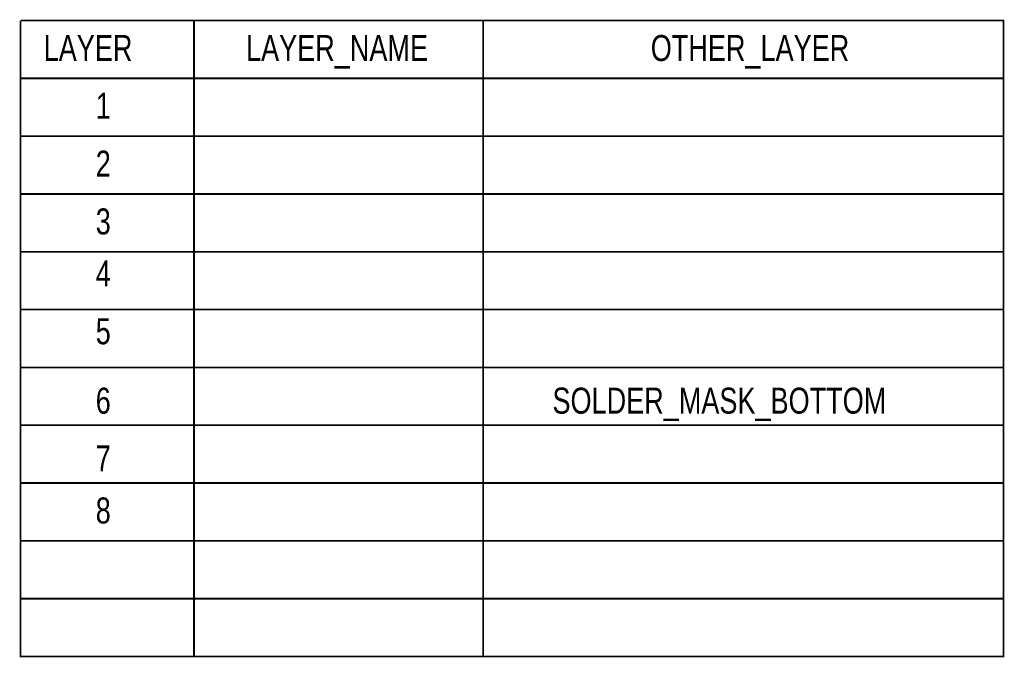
# Model space of a CAD drawing. Extents: x 0 to 180, y 0 to 69.
# Tile 3 of 3: x 137 to 180, y 13 to 41. Entities that reach past the tile are written whole.
import ezdxf

# ---------------------------------------------------------------- set-up
doc = ezdxf.new("R2010")
doc.units = 0
doc.layers.add('BG_OUTLINE', color=254, linetype='CONTINUOUS')
doc.layers.add('PG_SOLDERMASK_BOTTOM', color=200, linetype='CONTINUOUS')

msp = doc.modelspace()

# ---------------------------------------------------------------- linework, layer by layer
at = {"layer": 'BG_OUTLINE', "const_width": 0.0762}
for points in [[(136.6774, 40.894), (179.8574, 40.894), (179.8574, 38.354)], [(136.6774, 38.354), (136.6774, 40.894)], [(144.2974, 40.894), (144.2974, 12.954)], [(156.9974, 12.954), (156.9974, 40.894)], [(136.6774, 38.354), (179.8574, 38.354), (179.8574, 12.954), (136.6774, 12.954), (136.6774, 38.354)], [(136.6774, 38.354), (179.8574, 38.354)], [(136.6774, 35.814), (179.8574, 35.814)], [(136.6774, 33.274), (179.8574, 33.274)], [(136.6774, 30.734), (179.8574, 30.734)], [(136.6774, 28.194), (179.8574, 28.194)], [(136.6774, 25.654), (179.8574, 25.654)], [(136.6774, 23.114), (179.8574, 23.114)], [(136.6774, 20.574), (179.8574, 20.574)], [(136.6774, 18.034), (179.8574, 18.034)], [(136.6774, 15.494), (179.8574, 15.494)]]:
    msp.add_lwpolyline(points, dxfattribs=at)

# ---------------------------------------------------------------- texts
at = {"layer": 'BG_OUTLINE', "width": 0.777778}
for s, p in [('LAYER', (137.6934, 39.116)), ('LAYER_NAME', (146.5834, 39.116)), ('OTHER_LAYER', (164.3634, 39.116)), ('1', (139.9794, 36.576)), ('2', (139.9794, 34.036)), ('3', (139.9794, 31.496)), ('4', (139.9794, 29.21)), ('5', (139.9794, 26.67)), ('6', (139.9794, 23.622)), ('7', (139.9794, 21.082)), ('8', (139.9794, 18.796))]:
    msp.add_text(s, height=1.143, dxfattribs=at).set_placement(p)
at = {"layer": 'PG_SOLDERMASK_BOTTOM', "width": 0.777778}
msp.add_text('SOLDER_MASK_BOTTOM', height=1.143, dxfattribs=at).set_placement((160.0454, 23.622))

doc.saveas('drawing.dxf')
